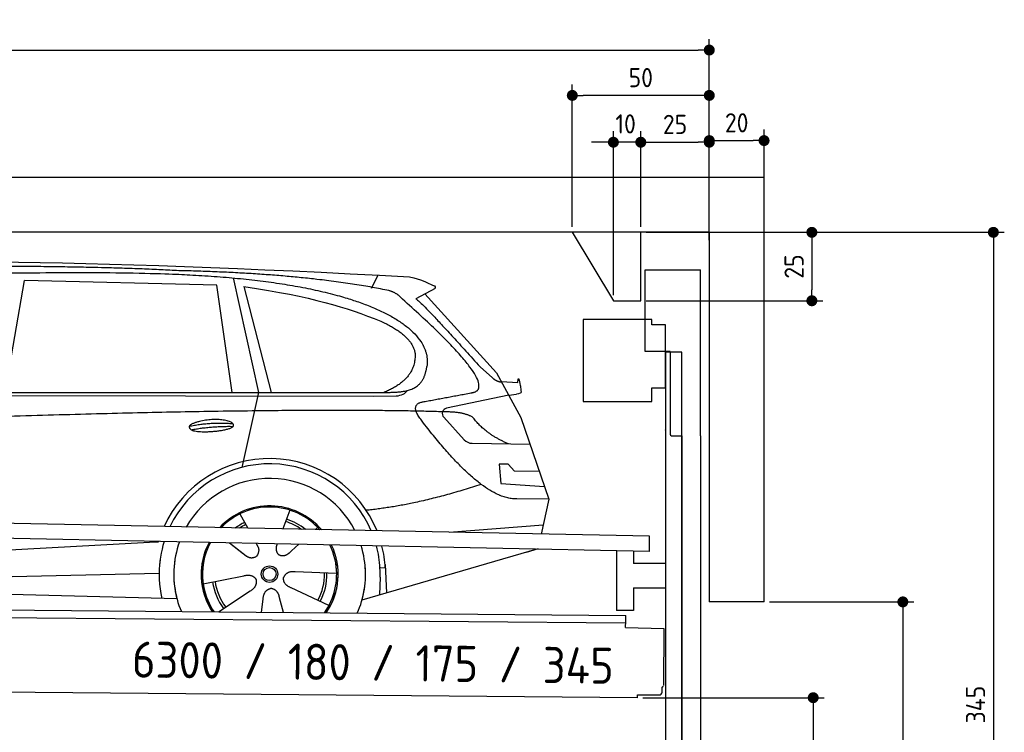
# Model space of a CAD drawing. Header units: millimetres. Extents: x -411 to 6777, y 0 to 6227.
# Tile 6 of 6: x 3183 to 6777, y 3624 to 6227. Entities that reach past the tile are written whole.
import ezdxf

# ---------------------------------------------------------------- set-up
doc = ezdxf.new("R2010")
doc.units = ezdxf.units.MM
doc.layers.add('4', color=3, linetype='Continuous')
for name, color, linetype, lineweight in [('car', 10, 'Continuous', 25), ('Freiraum', 7, 'Continuous', 25), ('Gebäude', 7, 'Continuous', 25), ('Logo', 7, 'Continuous', 25), ('Plattform', 7, 'Continuous', 25), ('Ständer vorne', 7, 'Continuous', 25), ('Tor', 200, 'Continuous', 25)]:
    doc.layers.add(name, color=color, linetype=linetype, lineweight=lineweight)
doc.styles.get("Standard").update_dxf_attribs({"font": 'ISOCP.SHX'})
doc.dimstyles.new('GEN-ISO', dxfattribs={"dimscale": 20, "dimtxt": 3.5, "dimasz": 2, "dimexe": 2, "dimexo": 1, "dimgap": 1.5, "dimtad": 1, "dimdec": 1, "dimlfac": 0.1, "dimdsep": 46, "dimtxsty": 'STANDARD', "dimblk": 'PUNKT', "dimcen": 2, "dimclrd": 256, "dimclre": 256, "dimclrt": 2, "dimadec": 0, "dimazin": 0, "dimtp": 0.1, "dimtm": 0.1, "dimtfac": 0.71, "dimtdec": 1, "dimtmove": 2, "dimatfit": 3, "dimldrblk": 'PUNKT', "dimfxl": 2, "dimtolj": 1, "dimarcsym": 0})

# ---------------------------------------------------------------- blocks, each defined once
blk = doc.blocks.new('PUNKT')
at = {"layer": '4', "color": 0, "linetype": 'ByBlock'}
blk.add_line((-0.5, 0), (-1, 0), dxfattribs=at)
at = {"layer": '4', "color": 0, "linetype": 'ByBlock', "const_width": 0.5}
blk.add_lwpolyline([(-0.25, 0, 1), (0.25, 0, 1)], format="xyb", close=True, dxfattribs=at)
blk = doc.blocks.new('*D208')
at = {"layer": '4', "lineweight": -2, "transparency": 16777216}
for p, q in [((5720, 5450), (6776.9, 5450)), ((6736.9, 5410), (6736.9, 2040)), ((6295.4, 2000), (6776.9, 2000))]:
    blk.add_line(p, q, dxfattribs=at)
at = {"layer": 'Defpoints', "color": 0, "transparency": 16777216}
for p in [(5700, 5450), (6275.4, 2000), (6736.9, 2000)]:
    blk.add_point(p, dxfattribs=at)
at = {"layer": '4', "lineweight": -2, "transparency": 16777216, "xscale": 40, "yscale": 40, "zscale": 40}
for p, rotation in [((6736.9, 5450), 90), ((6736.9, 2000), 270)]:
    blk.add_blockref('PUNKT', p, dxfattribs=dict(at, rotation=rotation))
at = {"layer": '4', "color": 2, "transparency": 16777216, "insert": (6671.9, 3725), "char_height": 70, "attachment_point": 5, "rotation": 90}
blk.add_mtext('345', dxfattribs=at)
blk = doc.blocks.new('*D210')
at = {"layer": '4', "lineweight": -2, "transparency": 16777216}
for p, q in [((5920, 4100), (6446.5, 4100)), ((6406.5, 4060), (6406.5, 2040)), ((6295.4, 2000), (6446.5, 2000))]:
    blk.add_line(p, q, dxfattribs=at)
at = {"layer": 'Defpoints', "color": 0, "transparency": 16777216}
for p in [(5900, 4100), (6275.4, 2000), (6406.5, 2000)]:
    blk.add_point(p, dxfattribs=at)
at = {"layer": '4', "lineweight": -2, "transparency": 16777216, "xscale": 40, "yscale": 40, "zscale": 40}
for p, rotation in [((6406.5, 4100), 90), ((6406.5, 2000), 270)]:
    blk.add_blockref('PUNKT', p, dxfattribs=dict(at, rotation=rotation))
at = {"layer": '4', "color": 2, "transparency": 16777216, "insert": (6341.5, 3050), "char_height": 70, "attachment_point": 5, "rotation": 90}
blk.add_mtext('H2', dxfattribs=at)
blk = doc.blocks.new('*D211')
at = {"layer": '4', "lineweight": -2, "transparency": 16777216}
for p, q in [((200, 5420.9), (200, 6155.8)), ((5700, 5620.9), (5700, 6155.8)), ((240, 6115.8), (5660, 6115.8))]:
    blk.add_line(p, q, dxfattribs=at)
at = {"layer": 'Defpoints', "color": 0, "transparency": 16777216}
for p in [(5700, 6115.8), (5700, 5600.9), (200, 5400.9)]:
    blk.add_point(p, dxfattribs=at)
at = {"layer": '4', "lineweight": -2, "transparency": 16777216, "xscale": 40, "yscale": 40, "zscale": 40, "rotation": 180}
blk.add_blockref('PUNKT', (200, 6115.8), dxfattribs=at)
at = {"layer": '4', "lineweight": -2, "transparency": 16777216, "xscale": 40, "yscale": 40, "zscale": 40}
blk.add_blockref('PUNKT', (5700, 6115.8), dxfattribs=at)
at = {"layer": '4', "color": 2, "transparency": 16777216, "insert": (2950, 6180.8), "char_height": 70, "attachment_point": 5}
blk.add_mtext('550', dxfattribs=at)
blk = doc.blocks.new('*D212')
at = {"layer": '4', "lineweight": -2, "transparency": 16777216}
for p, q in [((5457.5, 3750), (6119.3, 3750)), ((6079.3, 3710), (6079.3, 2040)), ((6099.3, 2000), (6119.3, 2000))]:
    blk.add_line(p, q, dxfattribs=at)
at = {"layer": 'Defpoints', "color": 0, "transparency": 16777216}
for p in [(5437.5, 3750), (6079.3, 2000), (6079.3, 2000)]:
    blk.add_point(p, dxfattribs=at)
at = {"layer": '4', "lineweight": -2, "transparency": 16777216, "xscale": 40, "yscale": 40, "zscale": 40}
for p, rotation in [((6079.3, 3750), 90), ((6079.3, 2000), 270)]:
    blk.add_blockref('PUNKT', p, dxfattribs=dict(at, rotation=rotation))
at = {"layer": '4', "color": 2, "transparency": 16777216, "insert": (6004.7, 2909.2), "char_height": 70, "attachment_point": 5, "rotation": 90}
blk.add_mtext('175', dxfattribs=at)
blk = doc.blocks.new('*D213')
at = {"layer": '4', "lineweight": -2, "transparency": 16777216}
for p, q in [((5450, 5621.3), (5450, 5819.1)), ((5700, 5620.9), (5700, 5819.1)), ((5490, 5779.1), (5660, 5779.1))]:
    blk.add_line(p, q, dxfattribs=at)
at = {"layer": 'Defpoints', "color": 0, "transparency": 16777216}
for p in [(5700, 5779.1), (5450, 5601.3), (5700, 5600.9)]:
    blk.add_point(p, dxfattribs=at)
at = {"layer": '4', "lineweight": -2, "transparency": 16777216, "xscale": 40, "yscale": 40, "zscale": 40, "rotation": 180}
blk.add_blockref('PUNKT', (5450, 5779.1), dxfattribs=at)
at = {"layer": '4', "lineweight": -2, "transparency": 16777216, "xscale": 40, "yscale": 40, "zscale": 40}
blk.add_blockref('PUNKT', (5700, 5779.1), dxfattribs=at)
at = {"layer": '4', "color": 2, "transparency": 16777216, "insert": (5575, 5844.2), "char_height": 70, "attachment_point": 5}
blk.add_mtext('25', dxfattribs=at)
blk = doc.blocks.new('*D214')
at = {"layer": '4', "lineweight": -2, "transparency": 16777216}
for p, q in [((5200, 5470), (5200, 5990.1)), ((5700, 5470), (5700, 5990.1)), ((5660, 5950.1), (5240, 5950.1))]:
    blk.add_line(p, q, dxfattribs=at)
at = {"layer": 'Defpoints', "color": 0, "transparency": 16777216}
for p in [(5200, 5950.1), (5200, 5450), (5700, 5450)]:
    blk.add_point(p, dxfattribs=at)
at = {"layer": '4', "lineweight": -2, "transparency": 16777216, "xscale": 40, "yscale": 40, "zscale": 40, "rotation": 180}
blk.add_blockref('PUNKT', (5200, 5950.1), dxfattribs=at)
at = {"layer": '4', "lineweight": -2, "transparency": 16777216, "xscale": 40, "yscale": 40, "zscale": 40}
blk.add_blockref('PUNKT', (5700, 5950.1), dxfattribs=at)
at = {"layer": '4', "color": 2, "transparency": 16777216, "insert": (5450, 6015.1), "char_height": 70, "attachment_point": 5}
blk.add_mtext('50', dxfattribs=at)
blk = doc.blocks.new('*D215')
at = {"layer": '4', "lineweight": -2, "transparency": 16777216}
for p, q in [((5470, 5450), (6114.4, 5450)), ((6074.4, 5410), (6074.4, 5240)), ((5470, 5200), (6114.4, 5200))]:
    blk.add_line(p, q, dxfattribs=at)
at = {"layer": 'Defpoints', "color": 0, "transparency": 16777216}
for p in [(5450, 5450), (5450, 5200), (6074.4, 5200)]:
    blk.add_point(p, dxfattribs=at)
at = {"layer": '4', "lineweight": -2, "transparency": 16777216, "xscale": 40, "yscale": 40, "zscale": 40}
for p, rotation in [((6074.4, 5450), 90), ((6074.4, 5200), 270)]:
    blk.add_blockref('PUNKT', p, dxfattribs=dict(at, rotation=rotation))
at = {"layer": '4', "color": 2, "transparency": 16777216, "insert": (6009.4, 5325), "char_height": 70, "attachment_point": 5, "rotation": 90}
blk.add_mtext('25', dxfattribs=at)
blk = doc.blocks.new('*D216')
at = {"layer": '4', "lineweight": -2, "transparency": 16777216}
for p, q in [((5350, 5220), (5350, 5819.1)), ((5450, 5470), (5450, 5819.1)), ((5310, 5779.1), (5270, 5779.1)), ((5450, 5779.1), (5350, 5779.1)), ((5490, 5779.1), (5530, 5779.1))]:
    blk.add_line(p, q, dxfattribs=at)
at = {"layer": 'Defpoints', "color": 0, "transparency": 16777216}
for p in [(5350, 5779.1), (5450, 5450), (5350, 5200)]:
    blk.add_point(p, dxfattribs=at)
at = {"layer": '4', "lineweight": -2, "transparency": 16777216, "xscale": 40, "yscale": 40, "zscale": 40}
blk.add_blockref('PUNKT', (5350, 5779.1), dxfattribs=at)
at = {"layer": '4', "lineweight": -2, "transparency": 16777216, "xscale": 40, "yscale": 40, "zscale": 40, "rotation": 180}
blk.add_blockref('PUNKT', (5450, 5779.1), dxfattribs=at)
at = {"layer": '4', "color": 2, "transparency": 16777216, "insert": (5394.7, 5846.1), "char_height": 70, "attachment_point": 5}
blk.add_mtext('10', dxfattribs=at)
blk = doc.blocks.new('Car')
at = {"layer": 'car'}
for p, q in [((3913.8, 5319.5), (4010.5, 4902.1)), ((4419.2, 5286.7), (4443, 5334.2)), ((3085, 4893.1), (3152.1, 5302.9)), ((3853.8, 5293), (3152.1, 5302.9)), ((3913.3, 4901.2), (3853.8, 5293)), ((3953.4, 5288.8), (4056.5, 4902.5)), ((4650.7, 5288.1), (4580.6, 5249)), ((4613.8, 5267.5), (4878.2, 4981.6)), ((4817.9, 5002.7), (4863.5, 4962.8)), ((4878.2, 4981.6), (4968.8, 4819.4)), ((4896.1, 4949.6), (4956.3, 4947.5)), ((1786.2, 4871.7), (4429.5, 4892.7)), ((1833.1, 4881), (4484.9, 4906.7)), ((4010.5, 4902.1), (3952.1, 4627.9)), ((4429.5, 4892.7), (4512.3, 4894.2)), ((4923.5, 4900.5), (4697.1, 4850.6)), ((4923.5, 4900.5), (4951.2, 4904.5)), ((4686.7, 4817.5), (4761.8, 4736.3)), ((4968.8, 4819.4), (5073.2, 4521.8)), ((4791, 4723.4), (5002.8, 4722.6)), ((4923.5, 4648.6), (4890.8, 4648.6)), ((4890.8, 4648.6), (4897.7, 4577.1)), ((4947.3, 4622.7), (4923.5, 4648.6)), ((5037.8, 4622.7), (4947.3, 4622.7)), ((4897.7, 4577.1), (5056.8, 4568.5)), ((5073.2, 4521.8), (4956.3, 4522.2)), ((5073.2, 4521.8), (5046.5, 4393.9)), ((3946.1, 4457.6), (3975.6, 4405.4)), ((4128.2, 4473), (4103.3, 4404.1)), ((4710.6, 4397.5), (5053.7, 4428.4)), ((3974.3, 4407.8), (3975.6, 4405.4)), ((4230.3, 4411.2), (4222.6, 4402.8)), ((1748.5, 4231.9), (3617.5, 4351.2)), ((3617.5, 4351.2), (3649.9, 4353.3)), ((3909.3, 4351.6), (3960.9, 4311.5)), ((3909.6, 4351.6), (3970.3, 4304.4)), ((4006.6, 4350.5), (4012.8, 4339.6)), ((4083.7, 4349.6), (4080, 4339.2)), ((4162.5, 4348.7), (4135.8, 4324.6)), ((5030.6, 4338.4), (4394.6, 4147)), ((5035.3, 4339.8), (4991.6, 4326.7)), ((4477.8, 4277.2), (4484.3, 4174)), ((4301.2, 4242.7), (4149.9, 4247.7)), ((4478.5, 4265.2), (4459.3, 4263.9)), ((1768.3, 4180), (3653.7, 4238.6)), ((3814.1, 4201.6), (3962.5, 4231.8)), ((4460, 4231.4), (4458.9, 4166.4)), ((1669.8, 4181.7), (3718.8, 4147)), ((3871.3, 4099), (3985.8, 4176.5)), ((4274.1, 4126.5), (4136.2, 4189.2)), ((4028.4, 4099), (4033.9, 4147.4)), ((4109.1, 4099.1), (4093.7, 4152.5))]:
    blk.add_line(p, q, dxfattribs=at)
for radius in [30.1, 23.6]:
    blk.add_circle((4056.3, 4238.8), radius, dxfattribs=at)
for centre, radius, start, end in [((4701.4, 4831.1), 20, 102.4358, 222.7473), ((4791.2, 4763.4), 40, 222.7473, 269.7861), ((4056.7, 4238.2), 422.7, 22.5487, 156.2143), ((4056.7, 4238.2), 403.4, 23.7263, 155.0367), ((4056.7, 4238.2), 350, 27.7494, 151.0136), ((4056.7, 4238.2), 250, 41.078, 137.685), ((4056.7, 4238.2), 250, 41.078, 137.685), ((4056.7, 4238.2), 250, 41.078, 137.685), ((4056.3, 4238.8), 245, 41.9641, 136.7989), ((4056.3, 4238.8), 209.6, 116.262, 127.1225), ((4056.3, 4238.8), 200.6, 55.0934, 73.5463), ((4056.3, 4238.8), 209.6, 51.6404, 73.3995), ((4056.3, 4238.8), 200.6, 116.1152, 123.6695), ((4056.3, 4238.8), 245, 41.9641, 44.7348), ((4056.7, 4238.2), 422.7, 164.0109, 164.2126), ((4056.7, 4238.2), 422.7, 164.0109, 164.2126), ((4056.7, 4238.2), 403.4, 163.2593, 179.9464), ((4056.7, 4238.2), 403.4, 163.2593, 179.9464), ((4056.7, 4238.2), 350, 160.7243, 195.1055), ((4056.7, 4238.2), 350, 160.7243, 195.1055), ((4056.7, 4238.2), 250, 152.8016, 213.8648), ((4056.7, 4238.2), 250, 152.8016, 213.4506), ((4056.7, 4238.2), 250, 152.8016, 213.4506), ((4056.3, 4238.8), 245, 152.3519, 188.7348), ((4056.3, 4238.8), 245, 152.3519, 188.7348), ((4056.7, 4238.2), 250, 326.1848, 25.8498), ((4056.7, 4238.2), 250, 326.1848, 25.8498), ((4056.3, 4238.8), 245, 0.9266, 26.2995), ((4056.7, 4238.2), 350, 344.8945, 17.9271), ((4056.7, 4238.2), 350, 344.8945, 17.9271), ((4056.7, 4238.2), 403.4, 3.6504, 15.3921), ((4056.7, 4238.2), 403.4, 3.6504, 15.3921), ((4056.7, 4238.2), 422.7, 3.6504, 14.6404), ((4056.7, 4238.2), 422.7, 3.6504, 14.6404), ((4056.7, 4238.2), 403.4, 173.0827, 193.1146), ((4056.7, 4238.2), 350, 172.1254, 203.4635), ((4056.7, 4238.2), 250, 169.2195, 213.8648), ((4056.3, 4238.8), 245, 169.1336, 214.8006), ((4056.3, 4238.8), 245, 325.2489, 9.5178), ((4056.7, 4238.2), 250, 326.1848, 9.4319), ((4056.7, 4238.2), 350, 336.586, 6.526), ((4056.7, 4238.2), 403.4, 359.0315, 5.5686), ((4056.3, 4238.8), 200.6, 332.1152, 1.5463), ((4056.3, 4238.8), 209.6, 332.262, 1.3995), ((4056.7, 4238.2), 422.7, 3.6504, 3.7403), ((4056.3, 4238.8), 209.6, 188.262, 217.3995), ((4056.3, 4238.8), 200.6, 188.1152, 217.5463)]:
    blk.add_arc(centre, radius, start, end, dxfattribs=at)
for points, degree in [([(2212, 5322.9), (2499, 5387.1), (3384.1, 5382), (4556.6, 5329.4)], 3), ([(3706.7, 5344.3), (3358.3, 5360.5), (2742.4, 5350.2)], 2), ([(4482.3, 5278.4), (4181.1, 5338.2), (3706.7, 5344.3)], 2), ([(4556.6, 5329.4), (4603.5, 5320.4), (4612.4, 5312.2), (4649.9, 5296.7)], 3), ([(3953.4, 5288.8), (4207.8, 5252.3), (4321.3, 5217.6), (4454.6, 5166.2)], 3), ([(4650.7, 5288.1), (4652.3, 5289.8), (4653, 5292.8), (4652.4, 5295.6), (4649.9, 5296.7)], 4), ([(4532, 5248), (4513.8, 5269.7), (4482.3, 5278.4)], 2), ([(4796.8, 4910), (4886, 4938.9), (4532, 5248)], 2), ([(4580.6, 5249), (4588.4, 5253.3), (4817.9, 5002.7)], 2), ([(4454.6, 5166.2), (4569.2, 5115.2), (4580, 5050.1)], 2), ([(4580, 5050.1), (4585.6, 4955.6), (4468.3, 4906.5)], 2), ([(4484.9, 4906.7), (4535, 4907.2), (4608, 4912.5), (4615.7, 4959.4), (4624, 5002.6)], 4), ([(4863.5, 4962.8), (4871.8, 4955.6), (4885.1, 4948), (4894.2, 4948.1), (4896.1, 4949.6)], 4), ([(4956.3, 4947.5), (4957.5, 4986.4), (4968.8, 4912.2)], 2), ([(4583.5, 4927.2), (4583.6, 4927.3), (4583.7, 4927.3), (4583.8, 4927.3)], 3), ([(4512.3, 4894.2), (4531.6, 4894.9), (4546.4, 4904), (4553.6, 4914.3)], 3), ([(4968.8, 4912.2), (4969.1, 4908.5), (4963.6, 4906.8), (4951.2, 4904.5)], 3), ([(4602.7, 4809.3), (4558.3, 4867.5), (4618.2, 4874.7)], 2), ([(4704.2, 4837), (3827.6, 4857.4), (1395.5, 4722.9)], 2), ([(4792.1, 4819.4), (4754.6, 4837.5), (4704.2, 4837)], 2), ([(4923.5, 4722.9), (4837.8, 4758), (4792.1, 4819.4)], 2), ([(3758.8, 4776.3), (3834.2, 4793.1), (3917.7, 4787.4)], 2), ([(4956.3, 4522.2), (4830.6, 4514), (4602.7, 4809.3)], 2), ([(3766, 4763.4), (3840, 4778), (3917.9, 4777.3)], 2), ([(4824.4, 4573.6), (4599.7, 4496.1), (4406.9, 4475)], 2), ([(3961.2, 4311.5), (3984.7, 4289.8), (4007.9, 4303.4)], 2), ([(4149.9, 4247.7), (4118.2, 4251.4), (4107.4, 4226.8)], 2), ([(3962.5, 4231.8), (3993.2, 4240.8), (4007.9, 4218.4)], 2), ([(3985.8, 4176.5), (4013.6, 4192.2), (4007.9, 4218.4)], 2), ([(4136.2, 4189.2), (4106.1, 4200), (4107.4, 4226.8)], 2), ([(4033.9, 4147.4), (4034.8, 4179.4), (4060.7, 4186.5)], 2), ([(4093.7, 4152.5), (4087.4, 4183.8), (4060.7, 4186.5)], 2)]:
    blk.add_open_spline(points, degree=degree, dxfattribs=at)
for points, degree, knots in [([(2381.7, 5310.7), (2408.2, 5313), (2547.6, 5316.1), (3568.8, 5345.6), (4189.1, 5344.9), (4646.1, 5176.4), (4624, 5002.6)], 4, [0.0821318, 0.0821318, 0.0821318, 0.0821318, 0.0821318, 0.258851, 0.508851, 1, 1, 1, 1, 1]), ([(4618.2, 4874.7), (4784.8, 4907.3), (4787.7, 4907.9), (4796, 4909.8), (4796.8, 4910)], 1, [0.1611508, 0.1611508, 1, 1.0196119, 1.078724, 1.0847856, 1.0847856]), ([(3766, 4763.4), (3742.4, 4779.8), (3787.8, 4795.5), (3870.5, 4815.7), (3963.5, 4782.6), (3901.5, 4758.8), (3792.4, 4751.6), (3770.9, 4760.4), (3766, 4763.4)], 5, [0, 0, 0, 0, 0, 0, 0.300106, 0.500106, 0.700106, 1, 1, 1, 1, 1, 1]), ([(4012.8, 4339.6), (4014.5, 4335.5), (4015.5, 4331.5), (4015.8, 4327.6), (4016.6, 4319), (4013.9, 4310.9), (4007.9, 4303.4)], 3, [0.2167758, 0.2167758, 0.2167758, 0.2167758, 0.4600873, 0.4600873, 0.4600873, 1, 1, 1, 1]), ([(4080, 4339.2), (4079.5, 4336.1), (4079.2, 4333.1), (4079.3, 4330.1), (4079.7, 4327.3), (4080.5, 4321.6), (4082.6, 4316.2), (4086.2, 4311.7), (4091.1, 4308.8)], 4, [0.3191838, 0.3191838, 0.3191838, 0.3191838, 0.3191838, 0.5438253, 0.5438253, 0.5438253, 0.5438253, 1, 1, 1, 1, 1]), ([(4135.8, 4324.6), (4135.8, 4324.6), (4135.8, 4324.6), (4135.8, 4324.6), (4135.8, 4324.6), (4126.7, 4314.8), (4116.2, 4304.8), (4101.9, 4302.2), (4091.1, 4308.8)], 4, [-0.000003, -0.000003, -0.000003, -0.000003, -0.000003, 0, 0, 0, 0, 1, 1, 1, 1, 1])]:
    blk.add_open_spline(points, degree=degree, knots=knots, dxfattribs=at)
blk = doc.blocks.new('*D222')
at = {"layer": '4', "lineweight": -2, "transparency": 16777216}
for p, q in [((5700, 5420.9), (5700, 5825.1)), ((5900, 5620.8), (5900, 5825.1)), ((5740, 5785.1), (5860, 5785.1))]:
    blk.add_line(p, q, dxfattribs=at)
at = {"layer": 'Defpoints', "color": 0, "transparency": 16777216}
for p in [(5900, 5785.1), (5900, 5600.8), (5700, 5400.9)]:
    blk.add_point(p, dxfattribs=at)
at = {"layer": '4', "lineweight": -2, "transparency": 16777216, "xscale": 40, "yscale": 40, "zscale": 40, "rotation": 180}
blk.add_blockref('PUNKT', (5700, 5785.1), dxfattribs=at)
at = {"layer": '4', "lineweight": -2, "transparency": 16777216, "xscale": 40, "yscale": 40, "zscale": 40}
blk.add_blockref('PUNKT', (5900, 5785.1), dxfattribs=at)
at = {"layer": '4', "color": 2, "transparency": 16777216, "insert": (5800, 5850.1), "char_height": 70, "attachment_point": 5}
blk.add_mtext('20', dxfattribs=at)
blk = doc.blocks.new('Plattform OG 6200 550')
at = {"layer": 'Plattform'}
for p, q in [((5482.3, 4339.6), (348.5, 4442)), ((5481.2, 4283.6), (347.5, 4391)), ((5481.2, 4283.6), (5482.3, 4339.5)), ((5361.5, 4286.1), (5361.5, 4068.3)), ((5423.5, 4284.7), (5423.5, 4240.8)), ((5539.9, 4240.8), (5423.5, 4240.8)), ((5423.5, 4150.8), (5423.5, 4068.3)), ((5423.5, 4150.8), (5539.9, 4150.8)), ((440.2, 4093.6), (5395, 4050.4)), ((446, 4066.5), (5394.8, 4023.4)), ((5423.5, 4068.3), (5361.5, 4068.3)), ((5394.7, 4006.2), (5394.9, 4030.2)), ((5394.9, 4030.2), (5395, 4045.2)), ((5395, 4045.2), (5395, 4050.4)), ((5394.7, 4006.2), (5534.1, 4003)), ((5534.1, 4003), (5532.3, 3794)), ((5437.5, 3750), (372.6, 3794.2)), ((5527.6, 3770.1), (5527.8, 3788.2)), ((5437.5, 3750), (5437.5, 3760.8)), ((5437.5, 3760.8), (5517.5, 3760.1))]:
    blk.add_line(p, q, dxfattribs=at)
for centre, radius, start, end in [((5526.2, 3794.1), 6.08, 284.5689, 358.9086), ((5517.6, 3770.1), 10, 269.5, 359.5)]:
    blk.add_arc(centre, radius, start, end, dxfattribs=at)
blk = doc.blocks.new('Tor 335 bis 365 Gebäude')
at = {"layer": 'Tor'}
for p, q in [((5465.6, 5014.5), (5465.6, 5313)), ((5465.6, 5313), (5668, 5313)), ((5668, 4707.1), (5668, 5313)), ((5557, 5014.5), (5465.6, 5014.5)), ((5557, 5014.5), (5557, 4713)), ((5562, 4707.1), (5600, 4707.1)), ((5600, 4707.1), (5600, 4707)), ((5668, 4707), (5668, 4707.1)), ((5600, 1987), (5668, 1987))]:
    blk.add_line(p, q, dxfattribs=at)
at = {"layer": 'Tor', "lineweight": 25}
blk.add_line((5600, 4707.1), (5600, 1987), dxfattribs=at)
at = {"layer": 'Tor'}
blk.add_lwpolyline([(5668, 4707.1), (5668, 1987)], dxfattribs=at)
blk.add_arc((5563, 4713), 6, 180, 260.4059, dxfattribs=at)
blk = doc.blocks.new('Ständer vorne ab 340')
at = {"layer": 'Ständer vorne'}
for p, q in [((5240, 5132), (5240, 4832)), ((5490, 5132), (5240, 5132)), ((5490, 5112), (5490, 5132)), ((5540, 5112), (5490, 5112)), ((5540, 4882), (5540, 5112)), ((5540.2, 5012), (5539.8, 5012)), ((5540, 5012), (5540, 2000)), ((5600, 5012), (5540, 5012)), ((5600, 1998.7), (5600, 5012)), ((5490, 4832), (5490, 4882)), ((5490, 4882), (5540, 4882)), ((5240, 4832), (5490, 4832)), ((5540, 4727.4), (5540, 4728.4)), ((5511.2, 1995), (5511.2, 1987)), ((5595.1, 1995), (5511.2, 1995)), ((5511.2, 1987), (5600, 1987)), ((5600, 1987), (5600, 1990))]:
    blk.add_line(p, q, dxfattribs=at)
blk = doc.blocks.new('Gebäude_345_GT180')
at = {"layer": 'Freiraum'}
blk.add_lwpolyline([(5200, 5450), (5350, 5200), (5450, 5200), (5450, 5450)], dxfattribs=at)
at = {"layer": 'Gebäude'}
for p, q in [((5900, 5650), (0, 5650)), ((5900, 4100), (5900, 5650)), ((5700, 5450), (200, 5450)), ((5700, 5450), (5700, 4100)), ((5900, 4100), (5700, 4100))]:
    blk.add_line(p, q, dxfattribs=at)

msp = doc.modelspace()

# ---------------------------------------------------------------- block references
msp.add_blockref('Gebäude_345_GT180', (0, 0))
at = {"layer": 'car', "rotation": 359.4752422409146}
msp.add_blockref('Car', (0, 0), dxfattribs=at)
at = {"layer": 'Plattform'}
msp.add_blockref('Plattform OG 6200 550', (0, 0), dxfattribs=at)
at = {"layer": 'Ständer vorne'}
msp.add_blockref('Ständer vorne ab 340', (0, 0), dxfattribs=at)
at = {"layer": 'Tor'}
msp.add_blockref('Tor 335 bis 365 Gebäude', (0, 0), dxfattribs=at)

# ---------------------------------------------------------------- texts
at = {"layer": 'Logo'}
msp.add_text('6300 / 180 / 175 / 345', height=132, rotation=359.23423, dxfattribs=at).set_placement((3592.42, 3823.82))

# ---------------------------------------------------------------- dimensions: what is measured, and where the dimension line sits
at = {"layer": '4'}
for base, p1, p2, override, picture, middle in [((5700, 6115.8), (200, 5400.88), (5700, 5600.88), {"dimtdec": 3, "dimtolj": 0}, '*D211', (2950, 6180.8)), ((5200, 5950.12), (5700, 5450), (5200, 5450), {"dimtdec": 3, "dimtolj": 0}, '*D214', (5450, 6015.12)), ((5900, 5785.09), (5700, 5400.88), (5900, 5600.82), {"dimtol": 0, "dimlim": 0, "dimtp": 0.1, "dimtm": 0.1, "dimtfac": 0.71, "dimtdec": 3, "dimtolj": 0, "dimtzin": 8}, '*D222', (5800, 5850.1)), ((5700, 5779.15), (5449.99, 5601.29), (5700, 5600.88), {"dimtdec": 3, "dimtolj": 0}, '*D213', (5575, 5844.16))]:
    dim = msp.add_linear_dim(base=base, p1=p1, p2=p2, dimstyle='GEN-ISO', override=override, dxfattribs=at)
    dim.commit()
    dim.dimension.update_dxf_attribs({"geometry": picture, "text_midpoint": middle})
dim = msp.add_linear_dim(base=(5350, 5779.15), p1=(5449.99, 5450), p2=(5350, 5200), dimstyle='GEN-ISO', override={"dimtdec": 3, "dimtolj": 0}, dxfattribs=at)
dim.commit()
dim.dimension.update_dxf_attribs({"geometry": '*D216', "text_midpoint": (5394.75, 5846.13), "dimtype": 160})
for base, p1, p2, override, picture, middle in [((6074.39, 5200), (5449.99, 5450), (5450, 5200), {"dimtdec": 3, "dimtolj": 0}, '*D215', (6009.39, 5325)), ((6736.86, 2000), (5700, 5450), (6275.45, 2000), {"dimdec": 0, "dimtdec": 3, "dimtolj": 0}, '*D208', (6671.86, 3725))]:
    dim = msp.add_linear_dim(base=base, p1=p1, p2=p2, angle=90, dimstyle='GEN-ISO', override=override, dxfattribs=at)
    dim.commit()
    dim.dimension.update_dxf_attribs({"geometry": picture, "text_midpoint": middle})
dim = msp.add_linear_dim(base=(6406.55, 2000), p1=(5900, 4100), p2=(6275.45, 2000), angle=90, text='H2', dimstyle='GEN-ISO', override={"dimdec": 0, "dimtdec": 3, "dimtolj": 0}, dxfattribs=at)
dim.commit()
dim.dimension.update_dxf_attribs({"geometry": '*D210', "text_midpoint": (6341.54, 3050)})
dim = msp.add_linear_dim(base=(6079.31, 2000), p1=(5437.5, 3749.97), p2=(6079.31, 2000), angle=90, dimstyle='GEN-ISO', override={"dimtdec": 3, "dimtolj": 0}, dxfattribs=at)
dim.commit()
dim.dimension.update_dxf_attribs({"geometry": '*D212', "text_midpoint": (6004.71, 2909.23), "dimtype": 160})

doc.saveas('drawing.dxf')
